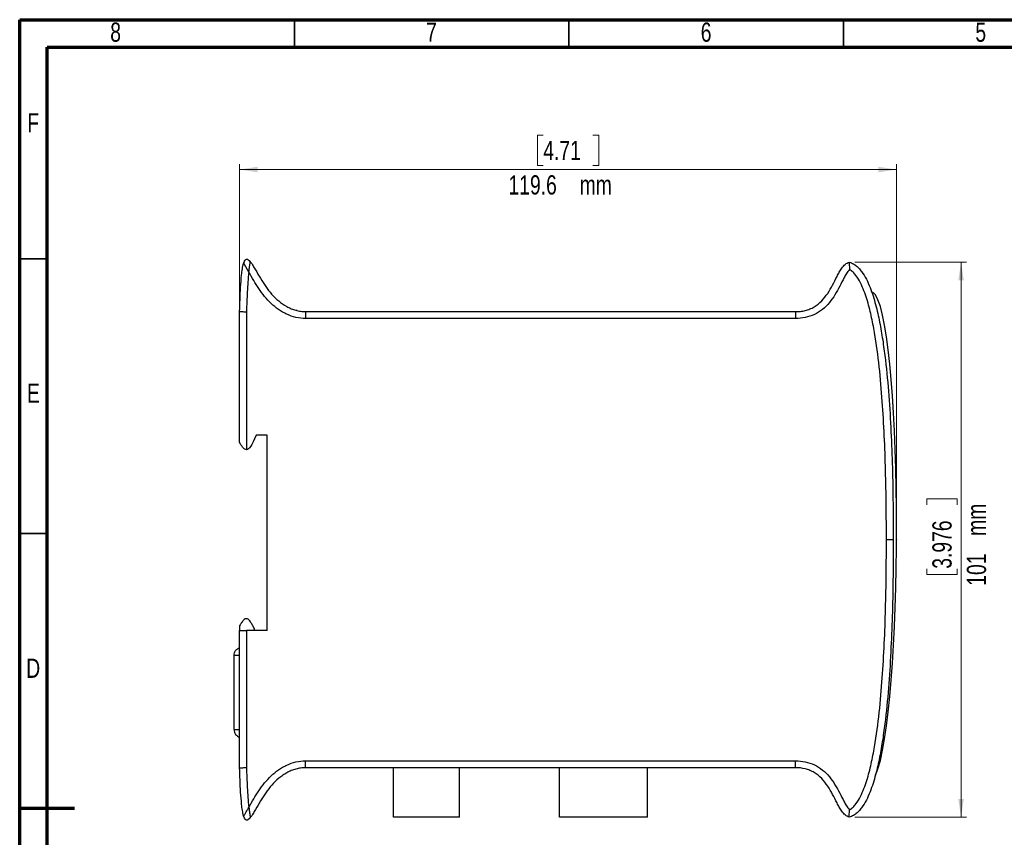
# Model space of a CAD drawing. Header units: millimetres. Extents: x 15 to 415, y 5 to 292.
# Tile 2 of 3: x 15 to 194, y 143 to 292. Entities that reach past the tile are written whole.
import ezdxf

# ---------------------------------------------------------------- set-up
doc = ezdxf.new("R2010")
doc.units = ezdxf.units.MM
doc.header["$PDSIZE"] = -1
doc.styles.add('SLDTEXTSTYLE0', font='TXT', dxfattribs={"width": 0.75})
doc.dimstyles.new('SLDDIMSTYLE0', dxfattribs={"dimtxt": 3.5, "dimasz": 3.302, "dimexe": 0, "dimexo": 0.0625, "dimgap": 0.875, "dimtad": 1, "dimdec": 1, "dimrnd": 1e-09, "dimzin": 12, "dimdsep": 46, "dimtxsty": 'SLDTEXTSTYLE0', "dimsah": 1, "dimcen": 0.09, "dimadec": 0, "dimazin": 3, "dimtfac": 1, "dimtdec": 1, "dimtofl": 0, "dimtmove": 0, "dimatfit": 3, "dimfxl": 1, "dimfrac": 2, "dimtolj": 1, "dimtzin": 12, "dimarcsym": 0})
doc.dimstyles.new('SLDDIMSTYLE1', dxfattribs={"dimtxt": 3.5, "dimasz": 3.302, "dimexe": 0, "dimexo": 0.0625, "dimgap": 0.875, "dimtad": 1, "dimdec": 3, "dimrnd": 1e-09, "dimzin": 12, "dimdsep": 46, "dimtxsty": 'SLDTEXTSTYLE0', "dimsah": 1, "dimcen": 0.09, "dimadec": 0, "dimazin": 3, "dimtfac": 1, "dimtdec": 3, "dimtofl": 0, "dimtmove": 0, "dimatfit": 3, "dimfxl": 1, "dimfrac": 2, "dimtolj": 1, "dimtzin": 12, "dimarcsym": 0})

# ---------------------------------------------------------------- blocks, each defined once
blk = doc.blocks.new('_D')
at = {"color": 7, "linetype": 'Continuous', "lineweight": 0}
for p, q in [((110.32, 271), (109.25, 271)), ((109.25, 271), (109.25, 265.44)), ((119.37, 271), (120.43, 271)), ((120.43, 271), (120.43, 265.44)), ((55.04, 239.88), (55.04, 265.73)), ((109.25, 265.44), (110.32, 265.44)), ((120.43, 265.44), (119.37, 265.44)), ((174.65, 198.38), (174.65, 265.73)), ((174.65, 264.73), (55.04, 264.73))]:
    blk.add_line(p, q, dxfattribs=at)
at = {"color": 7, "linetype": 'Continuous', "lineweight": 18}
for points in [[(55.04, 264.73), (58.34, 264.23), (58.34, 265.24)], [(174.65, 264.73), (171.34, 265.24), (171.34, 264.23)]]:
    blk.add_solid(points, dxfattribs=at)
at = {"color": 7, "linetype": 'Continuous', "lineweight": 18, "char_height": 3.5, "attachment_point": 1, "style": 'SLDTEXTSTYLE0'}
for s, insert in [('4.71', (110.32, 269.95)), ('119.6', (104, 263.69)), ('mm', (116.95, 263.69))]:
    blk.add_mtext(s, dxfattribs=dict(at, insert=insert))
blk = doc.blocks.new('_D_1')
at = {"color": 7, "linetype": 'Continuous', "lineweight": 0}
for p, q in [((167.04, 247.88), (187.38, 247.88)), ((186.38, 247.88), (186.38, 146.88)), ((180.12, 203.72), (180.12, 204.79)), ((180.12, 204.79), (185.67, 204.79)), ((185.67, 204.79), (185.67, 203.72)), ((180.12, 192.09), (180.12, 191.02)), ((185.67, 191.02), (185.67, 192.09)), ((180.12, 191.02), (185.67, 191.02)), ((167.04, 146.88), (187.38, 146.88))]:
    blk.add_line(p, q, dxfattribs=at)
at = {"color": 7, "linetype": 'Continuous', "lineweight": 18}
for points in [[(186.38, 247.88), (185.88, 244.58), (186.89, 244.58)], [(186.38, 146.88), (186.89, 150.18), (185.88, 150.18)]]:
    blk.add_solid(points, dxfattribs=at)
at = {"color": 7, "linetype": 'Continuous', "lineweight": 18, "char_height": 3.5, "attachment_point": 1, "rotation": 90, "style": 'SLDTEXTSTYLE0'}
for s, insert in [('mm', (187.43, 198.07)), ('3.976', (181.16, 192.09)), ('101', (187.43, 189))]:
    blk.add_mtext(s, dxfattribs=dict(at, insert=insert))

msp = doc.modelspace()

# ---------------------------------------------------------------- linework, layer by layer
at = {"color": 7, "linetype": 'Continuous', "lineweight": 70}
for p, q in [((15, 292), (415, 292)), ((15, 5), (15, 292)), ((20, 287), (410, 287)), ((20, 10), (20, 287)), ((15, 148.5), (25, 148.5))]:
    msp.add_line(p, q, dxfattribs=at)
at = {"color": 7, "linetype": 'Continuous', "lineweight": 35}
for p, q in [((65, 292), (65, 287)), ((115, 292), (115, 287)), ((165, 292), (165, 287)), ((15, 248.5), (20, 248.5)), ((15, 198.5), (20, 198.5))]:
    msp.add_line(p, q, dxfattribs=at)
at = {"color": 7, "linetype": 'Continuous', "lineweight": 25}
for p, q in [((55.8517, 247.88), (55.7749, 247.6914)), ((57.0474, 247.8642), (56.908, 248.029)), ((170.7775, 241.9541), (170.7775, 241.9625)), ((55.0395, 215.0343), (55.0395, 238.878)), ((56.2895, 238.8594), (56.2895, 213.7533)), ((65.5395, 239.0528), (65.3798, 239.1104)), ((67.0395, 238.878), (156.2613, 238.878)), ((156.2613, 238.878), (156.2613, 237.628)), ((156.2613, 237.628), (67.0428, 237.628)), ((60.0395, 216.378), (58.0395, 216.378)), ((60.0395, 180.878), (60.0395, 216.378)), ((174.0395, 197.378), (172.7895, 197.378)), ((55.0395, 181.7217), (55.0395, 180.878)), ((55.0395, 155.878), (55.0395, 180.878)), ((55.0395, 180.878), (56.2895, 180.878)), ((56.2895, 180.878), (56.2895, 155.8966)), ((60.0395, 180.878), (56.2895, 180.878)), ((55.0395, 176.3195), (54.0395, 176.3195)), ((54.0395, 162.8195), (54.0395, 176.3195)), ((54.0395, 162.8195), (55.0395, 162.8195)), ((67.0428, 157.128), (156.2613, 157.128)), ((156.2613, 155.878), (156.2613, 157.128)), ((156.2613, 155.878), (67.0395, 155.878)), ((83.0395, 146.878), (83.0395, 155.878)), ((95.0395, 146.878), (95.0395, 155.878)), ((113.2775, 146.878), (113.2775, 155.878)), ((129.2775, 146.878), (129.2775, 155.878)), ((170.7775, 154.4625), (170.7775, 154.6159)), ((60.0395, 151.6522), (60.0015, 151.595)), ((58.6368, 149.4832), (58.5015, 149.2519)), ((55.8206, 146.9427), (55.7552, 147.1518)), ((57.0321, 146.8798), (56.9625, 146.7822)), ((95.0395, 146.878), (83.0395, 146.878)), ((129.2775, 146.878), (113.2775, 146.878))]:
    msp.add_line(p, q, dxfattribs=at)
at = {"color": 7, "linetype": 'Continuous', "lineweight": 25, "flags": 128}
msp.add_lwpolyline([(170.1002, 242.5544), (170.4454, 242.3155), (170.7775, 241.9541)], dxfattribs=at)
at = {"color": 7, "linetype": 'Continuous', "lineweight": 25}
for points, knots in [([(55.0395, 238.878), (55.0836, 240.3622), (55.138, 241.8467), (55.2735, 244.0678), (55.3272, 244.8073), (55.4438, 245.9128), (55.4886, 246.2807), (55.5757, 246.8305), (55.6081, 247.0134), (55.6849, 247.3779), (55.7288, 247.5597), (55.7865, 247.74)], [0, 0, 0, 0, 0.5, 0.5, 0.75, 0.75, 0.875, 0.875, 0.9375, 0.9375, 1, 1, 1, 1]), ([(56.7249, 246.0635), (56.7143, 246.082), (56.7037, 246.1006), (56.6824, 246.1379), (56.6718, 246.1566), (56.6396, 246.213), (56.618, 246.2507), (56.5746, 246.3261), (56.5528, 246.3638), (56.5202, 246.4199), (56.5094, 246.4386), (56.4878, 246.4758), (56.4771, 246.4943), (56.444, 246.5513), (56.4215, 246.5902), (56.3765, 246.668), (56.3541, 246.7068), (56.3098, 246.7838), (56.2879, 246.8219), (56.2449, 246.8969), (56.2239, 246.9338), (56.1916, 246.9904), (56.1799, 247.0111), (56.1564, 247.0524), (56.1448, 247.073), (56.11, 247.1346), (56.0872, 247.1752), (56.043, 247.2546), (56.0217, 247.2931), (55.9914, 247.3481), (55.9817, 247.366), (55.9628, 247.4007), (55.9536, 247.4176), (55.9332, 247.4555), (55.9221, 247.4762), (55.9011, 247.5157), (55.8911, 247.5345), (55.8631, 247.588), (55.8467, 247.6198), (55.8188, 247.6747), (55.8072, 247.6979), (55.7951, 247.7223), (55.7919, 247.7288), (55.7876, 247.7376), (55.7865, 247.74), (55.7865, 247.74)], [0, 0, 0, 0, 0.02565767, 0.02565767, 0.05131534, 0.05131534, 0.10263069, 0.10263069, 0.15394603, 0.15394603, 0.17960371, 0.17960371, 0.20526138, 0.20526138, 0.2592072, 0.2592072, 0.31315303, 0.31315303, 0.36709885, 0.36709885, 0.42104467, 0.42104467, 0.45210788, 0.45210788, 0.48317109, 0.48317109, 0.5452975, 0.5452975, 0.60742391, 0.60742391, 0.63848712, 0.63848712, 0.66955032, 0.66955032, 0.71085653, 0.71085653, 0.75216274, 0.75216274, 0.83477516, 0.83477516, 0.91738758, 0.91738758, 0.95869379, 0.95869379, 1, 1, 1, 1]), ([(56.7249, 246.0635), (56.7323, 246.1253), (56.7461, 246.2426), (56.7662, 246.4082), (56.7838, 246.5536), (56.8084, 246.7517), (56.8412, 246.9939), (56.8819, 247.2839), (56.9196, 247.5411), (56.9448, 247.727), (56.9593, 247.8424), (56.9671, 247.9101), (56.972, 247.9547), (56.9727, 247.9603), (56.973, 247.9631)], [0, 0, 0, 0, 0.07398412, 0.14021681, 0.19870866, 0.24944812, 0.38104561, 0.49826063, 0.62584573, 0.74529108, 0.8092931, 0.87268977, 0.93599184, 1, 1, 1, 1]), ([(56.973, 247.9631), (57.1588, 247.7315), (57.3199, 247.484), (57.6335, 246.9836), (57.7841, 246.7294), (58.2325, 245.9647), (58.527, 245.4518), (59.1372, 244.4409), (59.4521, 243.9425), (60.123, 242.9749), (60.4786, 242.5054), (61.0653, 241.8392), (61.2697, 241.6234), (61.6977, 241.2055), (61.9207, 241.0044), (62.6094, 240.4341), (63.0979, 240.0945), (63.8848, 239.6604), (64.1554, 239.5291), (64.7038, 239.3008), (64.983, 239.203), (65.5524, 239.0432), (65.8426, 238.9812), (66.4353, 238.8976), (66.7378, 238.8763), (67.0395, 238.878)], [0, 0, 0, 0, 0.0625, 0.0625, 0.125, 0.125, 0.25, 0.25, 0.375, 0.375, 0.5, 0.5, 0.5625, 0.5625, 0.625, 0.625, 0.75, 0.75, 0.8125, 0.8125, 0.875, 0.875, 0.9375, 0.9375, 1, 1, 1, 1]), ([(156.2613, 238.878), (156.4075, 238.878), (156.5564, 238.8819), (156.8496, 238.898), (156.9956, 238.9102), (157.4315, 238.96), (157.7195, 239.0108), (158.2892, 239.1527), (158.573, 239.2448), (159.1163, 239.4668), (159.3776, 239.5969), (160.131, 240.0425), (160.5964, 240.4197), (161.4131, 241.2553), (161.7721, 241.7162), (162.4277, 242.6927), (162.7207, 243.2036), (163.2741, 244.24), (163.5343, 244.7673), (163.9379, 245.5508), (164.0748, 245.8107), (164.3645, 246.3217), (164.5174, 246.5736), (164.8579, 247.0518), (165.047, 247.281), (165.3786, 247.5671), (165.4986, 247.6536), (165.7578, 247.7939), (165.8945, 247.8465), (166.0395, 247.878)], [0, 0, 0, 0, 0.03125, 0.03125, 0.0625, 0.0625, 0.125, 0.125, 0.1875, 0.1875, 0.25, 0.25, 0.375, 0.375, 0.5, 0.5, 0.625, 0.625, 0.75, 0.75, 0.8125, 0.8125, 0.875, 0.875, 0.9375, 0.9375, 0.96875, 0.96875, 1, 1, 1, 1]), ([(166.0395, 247.878), (166.0395, 247.878), (166.0393, 247.8689), (166.0385, 247.8331), (166.0379, 247.806), (166.0359, 247.7009), (166.0341, 247.5969), (166.0339, 247.3434), (166.0354, 247.1917), (166.0506, 246.869), (166.0658, 246.6955), (166.0857, 246.5262)], [0, 0, 0, 0, 0.125, 0.125, 0.25, 0.25, 0.5, 0.5, 0.75, 0.75, 1, 1, 1, 1]), ([(166.0395, 247.878), (166.1716, 247.8427), (166.3032, 247.7974), (166.5554, 247.6914), (166.6778, 247.6303), (167.0351, 247.4247), (167.2575, 247.259), (167.6666, 246.8953), (167.8567, 246.6945), (168.2084, 246.273), (168.3697, 246.0531), (168.8225, 245.3737), (169.0833, 244.8951), (169.5556, 243.9067), (169.7647, 243.401), (170.3372, 241.8649), (170.6482, 240.8129), (171.1903, 238.6979), (171.4209, 237.6314), (171.8311, 235.4872), (172.0102, 234.4086), (172.3314, 232.2474), (172.4732, 231.1648), (172.8568, 227.9125), (173.0573, 225.7383), (173.3887, 221.3827), (173.5189, 219.2017), (173.7291, 214.84), (173.809, 212.6584), (173.9921, 206.1121), (174.0395, 201.7457), (174.0395, 197.378)], [0, 0, 0, 0, 0.0078125, 0.0078125, 0.015625, 0.015625, 0.03125, 0.03125, 0.046875, 0.046875, 0.0625, 0.0625, 0.09375, 0.09375, 0.125, 0.125, 0.1875, 0.1875, 0.25, 0.25, 0.3125, 0.3125, 0.375, 0.375, 0.5, 0.5, 0.625, 0.625, 0.75, 0.75, 1, 1, 1, 1]), ([(56.7249, 246.0635), (56.6454, 245.4668), (56.5913, 244.8671), (56.4994, 243.6675), (56.4631, 243.0671), (56.3688, 241.2649), (56.3254, 240.0622), (56.2895, 238.8594)], [0, 0, 0, 0, 0.25, 0.25, 0.5, 0.5, 1, 1, 1, 1]), ([(67.0428, 237.628), (66.4525, 237.625), (65.8705, 237.6932), (64.7213, 237.9588), (64.1706, 238.1523), (63.3774, 238.5172), (63.1183, 238.6514), (62.6102, 238.9437), (62.3611, 239.1019), (61.6406, 239.6015), (61.191, 239.97), (60.3449, 240.7678), (59.9469, 241.1997), (59.2075, 242.1088), (58.8662, 242.5823), (58.2177, 243.5523), (57.9108, 244.0489), (57.3129, 245.0528), (57.023, 245.5606), (56.7249, 246.0635)], [0, 0, 0, 0, 0.125, 0.125, 0.25, 0.25, 0.3125, 0.3125, 0.375, 0.375, 0.5, 0.5, 0.625, 0.625, 0.75, 0.75, 0.875, 0.875, 1, 1, 1, 1]), ([(166.0857, 246.5262), (165.9737, 246.4298), (165.878, 246.3166), (165.6993, 246.0832), (165.6169, 245.9614), (165.3804, 245.5882), (165.2379, 245.331), (164.8235, 244.5523), (164.5648, 244.0234), (164.0229, 242.9793), (163.7411, 242.4631), (163.1207, 241.4621), (162.783, 240.979), (162.0354, 240.0818), (161.6246, 239.6657), (160.7022, 238.9219), (160.208, 238.6089), (159.152, 238.1082), (158.5833, 237.9201), (157.4364, 237.6821), (156.853, 237.628), (156.2613, 237.628)], [0, 0, 0, 0, 0.03125, 0.03125, 0.0625, 0.0625, 0.125, 0.125, 0.25, 0.25, 0.375, 0.375, 0.5, 0.5, 0.625, 0.625, 0.75, 0.75, 0.875, 0.875, 1, 1, 1, 1]), ([(172.7895, 197.378), (172.7895, 201.5764), (172.7455, 205.7735), (172.5214, 214.1639), (172.3438, 218.3581), (171.8947, 224.6414), (171.7141, 226.7325), (171.2585, 230.9047), (170.9848, 232.988), (170.45, 236.0923), (170.2508, 237.1224), (169.7901, 239.1688), (169.5293, 240.1855), (169.0577, 241.6921), (168.8874, 242.1894), (168.5089, 243.1695), (168.3004, 243.6542), (167.8262, 244.5918), (167.5631, 245.0444), (167.0883, 245.6732), (166.9148, 245.8759), (166.533, 246.2397), (166.3225, 246.404), (166.0857, 246.5262)], [0, 0, 0, 0, 0.25, 0.25, 0.5, 0.5, 0.625, 0.625, 0.75, 0.75, 0.8125, 0.8125, 0.875, 0.875, 0.90625, 0.90625, 0.9375, 0.9375, 0.96875, 0.96875, 0.984375, 0.984375, 1, 1, 1, 1]), ([(55.0395, 238.878), (55.0395, 238.878), (55.072, 238.8775), (55.1974, 238.8757), (55.2901, 238.8743), (55.5206, 238.8709), (55.66, 238.8688), (55.9606, 238.8643), (56.1268, 238.8618), (56.2895, 238.8594)], [0, 0, 0, 0, 0.25, 0.25, 0.5, 0.5, 0.75, 0.75, 1, 1, 1, 1]), ([(67.0395, 238.878), (67.0395, 238.878), (67.0396, 238.8455), (67.0399, 238.7201), (67.0402, 238.6273), (67.0408, 238.3967), (67.0412, 238.2573), (67.042, 237.9566), (67.0424, 237.7909), (67.0428, 237.628)], [0, 0, 0, 0, 0.25, 0.25, 0.5, 0.5, 0.75, 0.75, 1, 1, 1, 1]), ([(56.2895, 213.7533), (56.1875, 213.7491), (56.0889, 213.7807), (55.9172, 213.8769), (55.8418, 213.9403), (55.6376, 214.1403), (55.5254, 214.2906), (55.3754, 214.5046), (55.3286, 214.5747), (55.2408, 214.7097), (55.1994, 214.7751), (55.1276, 214.8902), (55.0964, 214.941), (55.0525, 215.0128), (55.0395, 215.0343), (55.0395, 215.0343)], [0, 0, 0, 0, 0.125, 0.125, 0.25, 0.25, 0.5, 0.5, 0.625, 0.625, 0.75, 0.75, 0.875, 0.875, 1, 1, 1, 1]), ([(174.0395, 197.378), (174.0395, 193.0103), (173.9921, 188.6439), (173.809, 182.0976), (173.7291, 179.916), (173.5189, 175.5543), (173.3887, 173.3733), (173.0573, 169.0177), (172.8568, 166.8436), (172.4732, 163.5912), (172.3314, 162.5086), (172.0102, 160.3474), (171.8311, 159.2688), (171.4209, 157.1246), (171.1903, 156.0581), (170.6482, 153.9431), (170.3372, 152.8911), (169.7647, 151.355), (169.5556, 150.8493), (169.0833, 149.8609), (168.8225, 149.3823), (168.3697, 148.7029), (168.2084, 148.483), (167.8567, 148.0615), (167.6666, 147.8607), (167.2575, 147.497), (167.0351, 147.3314), (166.5587, 147.0572), (166.3073, 146.9496), (166.0395, 146.878)], [0, 0, 0, 0, 0.25, 0.25, 0.375, 0.375, 0.5, 0.5, 0.625, 0.625, 0.6875, 0.6875, 0.75, 0.75, 0.8125, 0.8125, 0.875, 0.875, 0.90625, 0.90625, 0.9375, 0.9375, 0.953125, 0.953125, 0.96875, 0.96875, 0.984375, 0.984375, 1, 1, 1, 1]), ([(166.0857, 148.2298), (166.3225, 148.352), (166.533, 148.5163), (166.9148, 148.8801), (167.0883, 149.0828), (167.5631, 149.7116), (167.8262, 150.1642), (168.3004, 151.1018), (168.5089, 151.5865), (168.8874, 152.5667), (169.0577, 153.0639), (169.5293, 154.5705), (169.7901, 155.5872), (170.2508, 157.6336), (170.45, 158.6637), (170.9848, 161.768), (171.2585, 163.8513), (171.7141, 168.0235), (171.8947, 170.1146), (172.3438, 176.3979), (172.5214, 180.5921), (172.7455, 188.9825), (172.7895, 193.1796), (172.7895, 197.378)], [0, 0, 0, 0, 0.015625, 0.015625, 0.03125, 0.03125, 0.0625, 0.0625, 0.09375, 0.09375, 0.125, 0.125, 0.1875, 0.1875, 0.25, 0.25, 0.375, 0.375, 0.5, 0.5, 0.75, 0.75, 1, 1, 1, 1]), ([(57.8242, 180.878), (57.77, 181.0065), (57.6164, 181.3704), (57.3529, 181.9004), (57.0624, 182.3923), (56.8108, 182.713), (56.5988, 182.9031), (56.3962, 182.9992), (56.2084, 183.0093), (55.9697, 182.9326), (55.685, 182.6805), (55.3658, 182.2517), (55.1557, 181.9105), (55.0395, 181.7217)], [0, 0, 0, 0, 0.09172323, 0.2597253, 0.38895536, 0.46666137, 0.52698208, 0.57479046, 0.61093271, 0.64787383, 0.73682155, 0.85435727, 1, 1, 1, 1]), ([(54.0395, 176.3195), (54.0395, 176.4749), (54.0631, 176.6263), (54.1567, 176.9211), (54.2257, 177.0595), (54.4925, 177.437), (54.7503, 177.6315), (55.0395, 177.7337)], [0, 0, 0, 0, 0.25, 0.25, 0.5, 0.5, 1, 1, 1, 1]), ([(54.0395, 162.8195), (54.0395, 162.6641), (54.0631, 162.5128), (54.1567, 162.218), (54.2257, 162.0796), (54.4925, 161.7021), (54.7503, 161.5076), (55.0395, 161.4053)], [0, 0, 0, 0, 0.25, 0.25, 0.5, 0.5, 1, 1, 1, 1]), ([(56.7249, 148.6925), (57.023, 149.1954), (57.3129, 149.7032), (57.9108, 150.7071), (58.2177, 151.2037), (58.8662, 152.1737), (59.2075, 152.6473), (59.9469, 153.5563), (60.3449, 153.9882), (61.191, 154.786), (61.6406, 155.1545), (62.3611, 155.6541), (62.6102, 155.8123), (63.1183, 156.1046), (63.3774, 156.2388), (64.1706, 156.6037), (64.7213, 156.7972), (65.8705, 157.0628), (66.4525, 157.131), (67.0428, 157.128)], [0, 0, 0, 0, 0.125, 0.125, 0.25, 0.25, 0.375, 0.375, 0.5, 0.5, 0.625, 0.625, 0.6875, 0.6875, 0.75, 0.75, 0.875, 0.875, 1, 1, 1, 1]), ([(67.0395, 155.878), (67.0395, 155.878), (67.0396, 155.9105), (67.0399, 156.0359), (67.0402, 156.1287), (67.0408, 156.3593), (67.0412, 156.4987), (67.042, 156.7994), (67.0424, 156.9651), (67.0428, 157.128)], [0, 0, 0, 0, 0.25, 0.25, 0.5, 0.5, 0.75, 0.75, 1, 1, 1, 1]), ([(156.2613, 157.128), (156.853, 157.128), (157.4364, 157.0739), (158.5833, 156.8359), (159.152, 156.6478), (160.208, 156.1471), (160.7022, 155.8341), (161.6246, 155.0903), (162.0354, 154.6742), (162.783, 153.777), (163.1207, 153.294), (163.7411, 152.2929), (164.0229, 151.7767), (164.5648, 150.7326), (164.8235, 150.2037), (165.2379, 149.425), (165.3804, 149.1678), (165.6169, 148.7946), (165.6993, 148.6728), (165.878, 148.4394), (165.9737, 148.3262), (166.0857, 148.2298)], [0, 0, 0, 0, 0.125, 0.125, 0.25, 0.25, 0.375, 0.375, 0.5, 0.5, 0.625, 0.625, 0.75, 0.75, 0.875, 0.875, 0.9375, 0.9375, 0.96875, 0.96875, 1, 1, 1, 1]), ([(55.0395, 155.878), (55.0395, 155.878), (55.072, 155.8785), (55.1974, 155.8804), (55.2901, 155.8817), (55.5206, 155.8852), (55.66, 155.8872), (55.9606, 155.8917), (56.1268, 155.8942), (56.2895, 155.8966)], [0, 0, 0, 0, 0.25, 0.25, 0.5, 0.5, 0.75, 0.75, 1, 1, 1, 1]), ([(55.7865, 147.0161), (55.7295, 147.1941), (55.6858, 147.3746), (55.609, 147.7377), (55.5766, 147.9203), (55.4893, 148.47), (55.4442, 148.8392), (55.3273, 149.9475), (55.2735, 150.6878), (55.1379, 152.9101), (55.0836, 154.3938), (55.0395, 155.878)], [0, 0, 0, 0, 0.0625, 0.0625, 0.125, 0.125, 0.25, 0.25, 0.5, 0.5, 1, 1, 1, 1]), ([(56.2895, 155.8966), (56.3254, 154.6938), (56.3688, 153.4911), (56.4631, 151.6889), (56.4994, 151.0885), (56.5913, 149.8889), (56.6454, 149.2892), (56.7249, 148.6925)], [0, 0, 0, 0, 0.5, 0.5, 0.75, 0.75, 1, 1, 1, 1]), ([(67.0395, 155.878), (66.8915, 155.8788), (66.7403, 155.8741), (66.4437, 155.8539), (66.2963, 155.8386), (65.8566, 155.7773), (65.5667, 155.7162), (64.9931, 155.5564), (64.7091, 155.4572), (64.1612, 155.2296), (63.8953, 155.1008), (63.3777, 154.8165), (63.1261, 154.661), (62.6358, 154.3255), (62.3966, 154.1448), (61.7096, 153.5785), (61.288, 153.1666), (60.5062, 152.2848), (60.1465, 151.8133), (59.4673, 150.8371), (59.1497, 150.3352), (58.5353, 149.3184), (58.2393, 148.803), (57.7886, 148.0341), (57.6372, 147.7785), (57.322, 147.2751), (57.1601, 147.0261), (56.973, 146.7929)], [0, 0, 0, 0, 0.03125, 0.03125, 0.0625, 0.0625, 0.125, 0.125, 0.1875, 0.1875, 0.25, 0.25, 0.3125, 0.3125, 0.375, 0.375, 0.5, 0.5, 0.625, 0.625, 0.75, 0.75, 0.875, 0.875, 0.9375, 0.9375, 1, 1, 1, 1]), ([(166.0395, 146.878), (165.8965, 146.9091), (165.7578, 146.9621), (165.4986, 147.1025), (165.3786, 147.1889), (165.047, 147.475), (164.8579, 147.7042), (164.5174, 148.1824), (164.3645, 148.4343), (164.0748, 148.9453), (163.9379, 149.2052), (163.5343, 149.9887), (163.2741, 150.516), (162.7207, 151.5524), (162.4277, 152.0633), (161.7721, 153.0398), (161.4131, 153.5007), (160.5964, 154.3363), (160.131, 154.7135), (159.3776, 155.1591), (159.1163, 155.2892), (158.573, 155.5112), (158.2892, 155.6033), (157.4346, 155.8161), (156.8527, 155.878), (156.2613, 155.878)], [0, 0, 0, 0, 0.03125, 0.03125, 0.0625, 0.0625, 0.125, 0.125, 0.1875, 0.1875, 0.25, 0.25, 0.375, 0.375, 0.5, 0.5, 0.625, 0.625, 0.75, 0.75, 0.8125, 0.8125, 0.875, 0.875, 1, 1, 1, 1]), ([(55.7865, 147.0161), (55.7869, 147.0169), (55.7877, 147.0185), (55.7944, 147.0318), (55.8046, 147.0525), (55.8188, 147.081), (55.8367, 147.1164), (55.8581, 147.1582), (55.9015, 147.2416), (55.9819, 147.3925), (56.1086, 147.6193), (56.2534, 147.8751), (56.4067, 148.1407), (56.539, 148.3679), (56.6439, 148.5507), (56.6962, 148.6423), (56.7249, 148.6925)], [0, 0, 0, 0, 0.03634114, 0.07231657, 0.10811424, 0.14389263, 0.17977459, 0.21585008, 0.25218397, 0.37099424, 0.49859668, 0.61647523, 0.74930137, 0.87482566, 0.93139665, 1, 1, 1, 1]), ([(56.7249, 148.6925), (56.7274, 148.6715), (56.7299, 148.6503), (56.735, 148.6077), (56.7376, 148.5863), (56.7453, 148.522), (56.7506, 148.479), (56.7608, 148.3932), (56.7659, 148.3504), (56.7736, 148.2866), (56.7761, 148.2654), (56.7812, 148.2233), (56.7838, 148.2024), (56.7918, 148.1376), (56.7974, 148.0934), (56.8087, 148.005), (56.8145, 147.9609), (56.8261, 147.8734), (56.832, 147.8301), (56.8436, 147.7447), (56.8494, 147.7028), (56.8585, 147.6383), (56.8618, 147.6146), (56.8685, 147.5674), (56.8719, 147.5439), (56.8819, 147.4738), (56.8886, 147.4276), (56.9015, 147.3379), (56.9077, 147.2942), (56.9166, 147.2318), (56.9195, 147.2115), (56.925, 147.1721), (56.9277, 147.153), (56.9336, 147.1104), (56.9367, 147.0872), (56.9427, 147.0429), (56.9455, 147.0218), (56.9533, 146.9619), (56.9577, 146.9264), (56.965, 146.8652), (56.9679, 146.8395), (56.9709, 146.8124), (56.9717, 146.8052), (56.9727, 146.7955), (56.973, 146.7929), (56.973, 146.7929)], [0, 0, 0, 0, 0.02561254, 0.02561254, 0.05122508, 0.05122508, 0.10245015, 0.10245015, 0.15367523, 0.15367523, 0.17928777, 0.17928777, 0.20490031, 0.20490031, 0.25894055, 0.25894055, 0.31298078, 0.31298078, 0.36702102, 0.36702102, 0.42106126, 0.42106126, 0.45223424, 0.45223424, 0.48340723, 0.48340723, 0.5457532, 0.5457532, 0.60809917, 0.60809917, 0.63927215, 0.63927215, 0.67044514, 0.67044514, 0.71163949, 0.71163949, 0.75283385, 0.75283385, 0.83522257, 0.83522257, 0.91761128, 0.91761128, 0.95880564, 0.95880564, 1, 1, 1, 1]), ([(166.0395, 146.878), (166.0395, 146.878), (166.0393, 146.8871), (166.0385, 146.9229), (166.0379, 146.95), (166.0359, 147.0552), (166.0341, 147.1591), (166.0339, 147.4127), (166.0354, 147.5643), (166.0506, 147.887), (166.0658, 148.0605), (166.0857, 148.2298)], [0, 0, 0, 0, 0.125, 0.125, 0.25, 0.25, 0.5, 0.5, 0.75, 0.75, 1, 1, 1, 1])]:
    msp.add_open_spline(points, degree=3, knots=knots, dxfattribs=at)
for points in [[(55.7865, 247.74), (56.0836, 248.669), (56.4696, 248.5905), (56.973, 247.9631)], [(170.7775, 154.4625), (175.9419, 165.7636), (175.9419, 234.0646), (170.7775, 241.9625)], [(58.0395, 216.378), (57.2737, 214.4985), (56.7567, 213.7725), (56.2895, 213.7533)], [(56.973, 146.7929), (56.4696, 146.1655), (56.0836, 146.087), (55.7865, 147.0161)]]:
    msp.add_open_spline(points, degree=3, dxfattribs=at)
at = {"color": 7, "linetype": 'Continuous', "lineweight": 0}
msp.add_point((174.6457, 197.378), dxfattribs=at)

# ---------------------------------------------------------------- texts
at = {"color": 7, "linetype": 'Continuous', "lineweight": 0, "char_height": 3.5, "attachment_point": 2, "style": 'SLDTEXTSTYLE0'}
for s, insert in [('8', (32.4648, 291.4858)), ('7', (89.9648, 291.4858)), ('6', (139.9648, 291.4858)), ('5', (189.9648, 291.4858)), ('F', (17.4635, 274.9858)), ('E', (17.5061, 225.792)), ('D', (17.4599, 175.7358))]:
    msp.add_mtext(s, dxfattribs=dict(at, insert=insert))

# ---------------------------------------------------------------- dimensions: what is measured, and where the dimension line sits
at = {"color": 7, "linetype": 'Continuous', "lineweight": 18}
dim = msp.add_linear_dim(base=(55.0395, 259.1754), p1=(174.6457, 197.378), p2=(55.0395, 238.878), text='<> mm', dimstyle='SLDDIMSTYLE0', dxfattribs=at)
dim.commit()
dim.dimension.update_dxf_attribs({"geometry": '_D', "text_midpoint": (114.8426, 259.1754), "dimtype": 160})
dim = msp.add_linear_dim(base=(191.9419, 146.878), p1=(166.0395, 247.878), p2=(166.0395, 146.878), angle=90, text='<> mm', dimstyle='SLDDIMSTYLE1', dxfattribs=at)
dim.commit()
dim.dimension.update_dxf_attribs({"geometry": '_D_1', "text_midpoint": (191.9419, 197.9038), "dimtype": 160})

doc.saveas('drawing.dxf')
